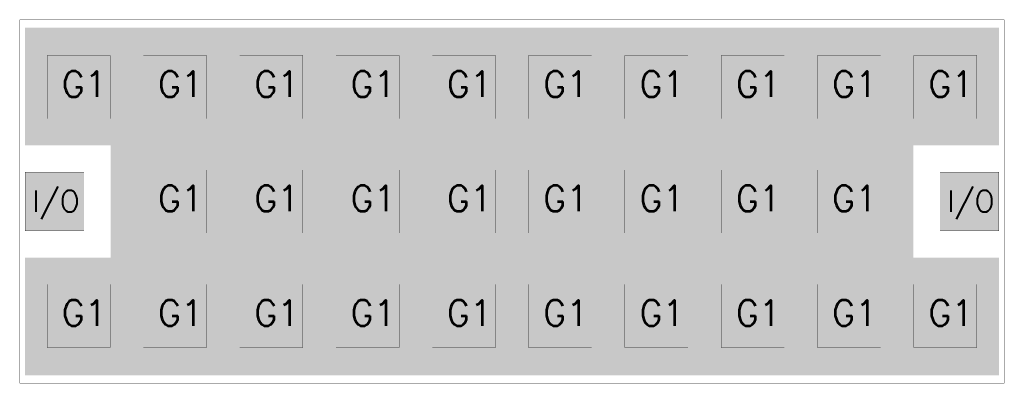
# Model space of a CAD drawing. Header units: millimetres. Extents: x -0.016 to 0.444, y -0.085 to 0.085.
import ezdxf

# ---------------------------------------------------------------- set-up
doc = ezdxf.new("R2010")
doc.units = ezdxf.units.MM
doc.layers.get('0').update_dxf_attribs({"linetype": 'CONTINUOUS', "lineweight": 0})
for name, color, linetype, lineweight in [('DEVICE_BOT', 170, 'CONTINUOUS', 0), ('DEVICE_PAD_MASTER', 10, 'CONTINUOUS', 0), ('DEVICE_PROFILE', 40, 'CONTINUOUS', 0), ('MECHANICAL', 90, 'CONTINUOUS', 0)]:
    doc.layers.add(name, color=color, linetype=linetype, lineweight=lineweight)
doc.styles.add('SIMPLE', font='Simple')

# ---------------------------------------------------------------- blocks, each defined once
blk = doc.blocks.new('CUSTOM_1')
blk.add_solid([(-0.01475, -0.01475), (-0.01475, 0.01475), (0.01475, -0.01475), (0.01475, 0.01475)])

msp = doc.modelspace()

# ---------------------------------------------------------------- linework, layer by layer
at = {"layer": 'DEVICE_BOT'}
for points in [[(-0.01375, 0.02625), (-0.01375, 0.08125), (0.44125, 0.02625), (0.44125, 0.08125)], [(0.02625, -0.02625), (0.02625, 0.02625), (0.40125, -0.02625), (0.40125, 0.02625)], [(-0.01375, -0.01375), (-0.01375, 0.01375), (0.01375, -0.01375), (0.01375, 0.01375)], [(0.41375, -0.01375), (0.41375, 0.01375), (0.44125, -0.01375), (0.44125, 0.01375)], [(-0.01375, -0.08125), (-0.01375, -0.02625), (0.44125, -0.08125), (0.44125, -0.02625)]]:
    msp.add_solid(points, dxfattribs=at)
at = {"layer": 'DEVICE_PAD_MASTER'}
for points in [[(-0.01375, -0.01375), (-0.01375, 0.01375), (0.01375, -0.01375), (0.01375, 0.01375)], [(0.41375, -0.01375), (0.41375, 0.01375), (0.44125, -0.01375), (0.44125, 0.01375)]]:
    msp.add_solid(points, dxfattribs=at)
at = {"layer": 'DEVICE_PROFILE', "lineweight": 50, "const_width": 0.0001}
msp.add_lwpolyline([(0.44375, -0.085), (0.44375, 0.085), (-0.01625, 0.085), (-0.01625, -0.085), (0.44375, -0.085)], dxfattribs=at)
at = {"layer": 'MECHANICAL', "lineweight": 50, "const_width": 0.0001}
for points in [[(-0.01625, -0.085), (0.44375, -0.085), (0.44375, 0.085), (-0.01625, 0.085), (-0.01625, -0.085)], [(0.44375, -0.085), (0.44375, 0.085), (-0.01625, 0.085), (-0.01625, -0.085), (0.44375, -0.085)], [(-0.0035, 0.03875), (0.026, 0.03875), (0.026, 0.06825), (-0.0035, 0.06825), (-0.0035, 0.03875)], [(-0.0035, 0.03875), (0.026, 0.03875), (0.026, 0.06825), (-0.0035, 0.06825), (-0.0035, 0.03875)], [(0.0415, 0.03875), (0.071, 0.03875), (0.071, 0.06825), (0.0415, 0.06825), (0.0415, 0.03875)], [(0.0415, 0.03875), (0.071, 0.03875), (0.071, 0.06825), (0.0415, 0.06825), (0.0415, 0.03875)], [(0.0865, 0.03875), (0.116, 0.03875), (0.116, 0.06825), (0.0865, 0.06825), (0.0865, 0.03875)], [(0.0865, 0.03875), (0.116, 0.03875), (0.116, 0.06825), (0.0865, 0.06825), (0.0865, 0.03875)], [(0.1315, 0.03875), (0.161, 0.03875), (0.161, 0.06825), (0.1315, 0.06825), (0.1315, 0.03875)], [(0.1315, 0.03875), (0.161, 0.03875), (0.161, 0.06825), (0.1315, 0.06825), (0.1315, 0.03875)], [(0.1765, 0.03875), (0.206, 0.03875), (0.206, 0.06825), (0.1765, 0.06825), (0.1765, 0.03875)], [(0.1765, 0.03875), (0.206, 0.03875), (0.206, 0.06825), (0.1765, 0.06825), (0.1765, 0.03875)], [(0.2215, 0.03875), (0.251, 0.03875), (0.251, 0.06825), (0.2215, 0.06825), (0.2215, 0.03875)], [(0.2215, 0.03875), (0.251, 0.03875), (0.251, 0.06825), (0.2215, 0.06825), (0.2215, 0.03875)], [(0.2665, 0.03875), (0.296, 0.03875), (0.296, 0.06825), (0.2665, 0.06825), (0.2665, 0.03875)], [(0.2665, 0.03875), (0.296, 0.03875), (0.296, 0.06825), (0.2665, 0.06825), (0.2665, 0.03875)], [(0.3115, 0.03875), (0.341, 0.03875), (0.341, 0.06825), (0.3115, 0.06825), (0.3115, 0.03875)], [(0.3115, 0.03875), (0.341, 0.03875), (0.341, 0.06825), (0.3115, 0.06825), (0.3115, 0.03875)], [(0.3565, 0.03875), (0.386, 0.03875), (0.386, 0.06825), (0.3565, 0.06825), (0.3565, 0.03875)], [(0.3565, 0.03875), (0.386, 0.03875), (0.386, 0.06825), (0.3565, 0.06825), (0.3565, 0.03875)], [(0.4015, 0.03875), (0.431, 0.03875), (0.431, 0.06825), (0.4015, 0.06825), (0.4015, 0.03875)], [(0.4015, 0.03875), (0.431, 0.03875), (0.431, 0.06825), (0.4015, 0.06825), (0.4015, 0.03875)], [(0.0415, -0.01475), (0.071, -0.01475), (0.071, 0.01475), (0.0415, 0.01475), (0.0415, -0.01475)], [(0.0415, -0.01475), (0.071, -0.01475), (0.071, 0.01475), (0.0415, 0.01475), (0.0415, -0.01475)], [(0.0865, -0.01475), (0.116, -0.01475), (0.116, 0.01475), (0.0865, 0.01475), (0.0865, -0.01475)], [(0.0865, -0.01475), (0.116, -0.01475), (0.116, 0.01475), (0.0865, 0.01475), (0.0865, -0.01475)], [(0.1315, -0.01475), (0.161, -0.01475), (0.161, 0.01475), (0.1315, 0.01475), (0.1315, -0.01475)], [(0.1315, -0.01475), (0.161, -0.01475), (0.161, 0.01475), (0.1315, 0.01475), (0.1315, -0.01475)], [(0.1765, -0.01475), (0.206, -0.01475), (0.206, 0.01475), (0.1765, 0.01475), (0.1765, -0.01475)], [(0.1765, -0.01475), (0.206, -0.01475), (0.206, 0.01475), (0.1765, 0.01475), (0.1765, -0.01475)], [(0.2215, -0.01475), (0.251, -0.01475), (0.251, 0.01475), (0.2215, 0.01475), (0.2215, -0.01475)], [(0.2215, -0.01475), (0.251, -0.01475), (0.251, 0.01475), (0.2215, 0.01475), (0.2215, -0.01475)], [(0.2665, -0.01475), (0.296, -0.01475), (0.296, 0.01475), (0.2665, 0.01475), (0.2665, -0.01475)], [(0.2665, -0.01475), (0.296, -0.01475), (0.296, 0.01475), (0.2665, 0.01475), (0.2665, -0.01475)], [(0.3115, -0.01475), (0.341, -0.01475), (0.341, 0.01475), (0.3115, 0.01475), (0.3115, -0.01475)], [(0.3115, -0.01475), (0.341, -0.01475), (0.341, 0.01475), (0.3115, 0.01475), (0.3115, -0.01475)], [(0.3565, -0.01475), (0.386, -0.01475), (0.386, 0.01475), (0.3565, 0.01475), (0.3565, -0.01475)], [(0.3565, -0.01475), (0.386, -0.01475), (0.386, 0.01475), (0.3565, 0.01475), (0.3565, -0.01475)], [(-0.01375, -0.01375), (0.01375, -0.01375), (0.01375, 0.01375), (-0.01375, 0.01375), (-0.01375, -0.01375)], [(-0.01375, -0.01375), (0.01375, -0.01375), (0.01375, 0.01375), (-0.01375, 0.01375), (-0.01375, -0.01375)], [(0.41375, -0.01375), (0.44125, -0.01375), (0.44125, 0.01375), (0.41375, 0.01375), (0.41375, -0.01375)], [(-0.0035, -0.06825), (0.026, -0.06825), (0.026, -0.03875), (-0.0035, -0.03875), (-0.0035, -0.06825)], [(0.0415, -0.06825), (0.071, -0.06825), (0.071, -0.03875), (0.0415, -0.03875), (0.0415, -0.06825)], [(0.0415, -0.06825), (0.071, -0.06825), (0.071, -0.03875), (0.0415, -0.03875), (0.0415, -0.06825)], [(0.0865, -0.06825), (0.116, -0.06825), (0.116, -0.03875), (0.0865, -0.03875), (0.0865, -0.06825)], [(0.0865, -0.06825), (0.116, -0.06825), (0.116, -0.03875), (0.0865, -0.03875), (0.0865, -0.06825)], [(0.1315, -0.06825), (0.161, -0.06825), (0.161, -0.03875), (0.1315, -0.03875), (0.1315, -0.06825)], [(0.1315, -0.06825), (0.161, -0.06825), (0.161, -0.03875), (0.1315, -0.03875), (0.1315, -0.06825)], [(0.1765, -0.06825), (0.206, -0.06825), (0.206, -0.03875), (0.1765, -0.03875), (0.1765, -0.06825)], [(0.1765, -0.06825), (0.206, -0.06825), (0.206, -0.03875), (0.1765, -0.03875), (0.1765, -0.06825)], [(0.2215, -0.06825), (0.251, -0.06825), (0.251, -0.03875), (0.2215, -0.03875), (0.2215, -0.06825)], [(0.2215, -0.06825), (0.251, -0.06825), (0.251, -0.03875), (0.2215, -0.03875), (0.2215, -0.06825)], [(0.2665, -0.06825), (0.296, -0.06825), (0.296, -0.03875), (0.2665, -0.03875), (0.2665, -0.06825)], [(0.2665, -0.06825), (0.296, -0.06825), (0.296, -0.03875), (0.2665, -0.03875), (0.2665, -0.06825)], [(0.3115, -0.06825), (0.341, -0.06825), (0.341, -0.03875), (0.3115, -0.03875), (0.3115, -0.06825)], [(0.3115, -0.06825), (0.341, -0.06825), (0.341, -0.03875), (0.3115, -0.03875), (0.3115, -0.06825)], [(0.3565, -0.06825), (0.386, -0.06825), (0.386, -0.03875), (0.3565, -0.03875), (0.3565, -0.06825)], [(0.3565, -0.06825), (0.386, -0.06825), (0.386, -0.03875), (0.3565, -0.03875), (0.3565, -0.06825)], [(0.4015, -0.06825), (0.431, -0.06825), (0.431, -0.03875), (0.4015, -0.03875), (0.4015, -0.06825)], [(0.4015, -0.06825), (0.431, -0.06825), (0.431, -0.03875), (0.4015, -0.03875), (0.4015, -0.06825)]]:
    msp.add_lwpolyline(points, dxfattribs=at)

# ---------------------------------------------------------------- block references
at = {"layer": 'DEVICE_PAD_MASTER'}
for p in [(0.01125, 0.0535), (0.05625, 0.0535), (0.10125, 0.0535), (0.14625, 0.0535), (0.19125, 0.0535), (0.23625, 0.0535), (0.28125, 0.0535), (0.32625, 0.0535), (0.37125, 0.0535), (0.41625, 0.0535), (0.05625, 0), (0.10125, 0), (0.14625, 0), (0.19125, 0), (0.23625, 0), (0.28125, 0), (0.32625, 0), (0.37125, 0), (0.01125, -0.0535), (0.05625, -0.0535), (0.10125, -0.0535), (0.14625, -0.0535), (0.19125, -0.0535), (0.23625, -0.0535), (0.28125, -0.0535), (0.32625, -0.0535), (0.37125, -0.0535), (0.41625, -0.0535)]:
    msp.add_blockref('CUSTOM_1', p, dxfattribs=at)

# ---------------------------------------------------------------- texts
at = {"layer": 'MECHANICAL', "style": 'SIMPLE'}
for s, height, p in [('G1', 0.012, (0.00329, 0.04891)), ('G1', 0.012, (0.04829, 0.04891)), ('G1', 0.012, (0.09329, 0.04891)), ('G1', 0.012, (0.13829, 0.04891)), ('G1', 0.012, (0.18329, 0.04891)), ('G1', 0.012, (0.22829, 0.04891)), ('G1', 0.012, (0.27329, 0.04891)), ('G1', 0.012, (0.31829, 0.04891)), ('G1', 0.012, (0.36329, 0.04891)), ('G1', 0.012, (0.40829, 0.04891)), ('I/O', 0.01, (-0.01048, -0.00487)), ('G1', 0.012, (0.04829, -0.00459)), ('G1', 0.012, (0.09329, -0.00459)), ('G1', 0.012, (0.13829, -0.00459)), ('G1', 0.012, (0.18329, -0.00459)), ('G1', 0.012, (0.22829, -0.00459)), ('G1', 0.012, (0.27329, -0.00459)), ('G1', 0.012, (0.31829, -0.00459)), ('G1', 0.012, (0.36329, -0.00459)), ('I/O', 0.01, (0.41702, -0.00487)), ('G1', 0.012, (0.00329, -0.05809)), ('G1', 0.012, (0.04829, -0.05809)), ('G1', 0.012, (0.09329, -0.05809)), ('G1', 0.012, (0.13829, -0.05809)), ('G1', 0.012, (0.18329, -0.05809)), ('G1', 0.012, (0.22829, -0.05809)), ('G1', 0.012, (0.27329, -0.05809)), ('G1', 0.012, (0.31829, -0.05809)), ('G1', 0.012, (0.36329, -0.05809)), ('G1', 0.012, (0.40829, -0.05809))]:
    msp.add_text(s, height=height, dxfattribs=at).set_placement(p)

doc.saveas('drawing.dxf')
